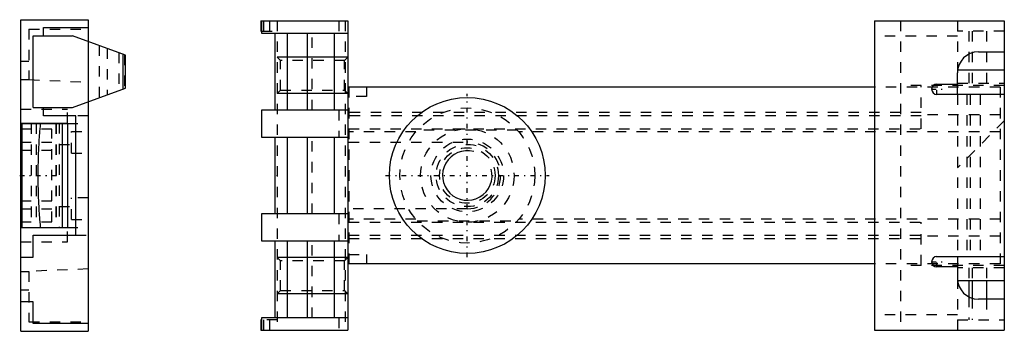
# Model space of a CAD drawing. Extents: x -43.1 to 51.7, y -15 to 15.
import ezdxf

# ---------------------------------------------------------------- set-up
doc = ezdxf.new("R2010")
doc.units = 0
doc.linetypes.add('CENTER', pattern=[1.5, 0.45, -0.5, 0.05, -0.5])
doc.linetypes.add('DASHED', pattern=[2, 1, -1])
for name, color, linetype in [('AM_0', 7, 'CONTINUOUS'), ('AM_10', 7, 'CONTINUOUS'), ('AM_3', 7, 'DASHED'), ('AM_7', 7, 'CENTER'), ('CONNECTIONPOINTS', 1, 'CONTINUOUS')]:
    doc.layers.add(name, color=color, linetype=linetype)

msp = doc.modelspace()

# ---------------------------------------------------------------- linework, layer by layer
at = {"layer": 'AM_0', "color": 7, "linetype": 'CONTINUOUS'}
for p, q in [((-43, 15), (-36.5, 15)), ((-43, -15), (-43, 15)), ((-40.8, 14.25), (-36.5, 14.25)), ((-40.8, 13.45), (-40.8, 14.25)), ((-36.5, 15), (-36.5, -15)), ((-19.882, 14.9), (-19.882, 13.9)), ((-19.882, 14.9), (-11.5, 14.9)), ((-19.8, 14.9), (-19.8, 13.7)), ((-11.5, 14.9), (-11.5, -14.9)), ((39.2, 14.9), (39.2, -14.9)), ((39.2, 14.9), (51.7, 14.9)), ((51.7, 14.9), (51.7, -14.9)), ((-41.8, 13.45), (-38, 13.45)), ((-41.8, 6.55), (-41.8, 13.45)), ((-32.915, 11.599), (-38, 13.45)), ((-19.882, 13.9), (-19.8, 13.9)), ((-19.8, 13.7), (-11.5, 13.7)), ((-18.502, 6.3), (-18.502, 13.7)), ((-17.3, 6.3), (-17.3, 13.7)), ((-15.398, 6.3), (-15.398, 13.7)), ((-12.8, 6.3), (-12.8, 13.7)), ((-33.165, 11.69), (-33.165, 8.31)), ((-32.915, 8.401), (-32.915, 11.599)), ((49.2, 11.9), (51.7, 11.9)), ((47.2, 7.8), (47.2, 9.9)), ((51.7, 10.15), (47.216, 10.15)), ((45.2, 8.8), (47.2, 8.8)), ((-38, 6.55), (-32.915, 8.401)), ((39.2, 8.5), (-11.5, 8.5)), ((51.7, 7.8), (45.2, 7.8)), ((-41.8, 6.55), (-38, 6.55)), ((-40.8, 5.75), (-40.8, 6.55)), ((-37.7, 5.75), (-40.8, 5.75)), ((-37.7, -5.75), (-37.7, 5.75)), ((-19.8, 6.3), (-19.8, 3.7)), ((-11.5, 6.3), (-19.8, 6.3)), ((-43, 5.05), (-38.5, 5.05)), ((-43, 5), (-38.5, 5)), ((-42.9, 5), (-42.9, -5)), ((-39, 5), (-39, -5)), ((-38.5, 5.05), (-38.5, -5.05)), ((-19.8, 3.7), (-11.5, 3.7)), ((-18.502, -3.7), (-18.502, 3.7)), ((-17.3, -3.7), (-17.3, 3.7)), ((-15.398, -3.7), (-15.398, 3.7)), ((-12.8, -3.7), (-12.8, 3.7)), ((-19.8, -3.7), (-19.8, -6.3)), ((-11.5, -3.7), (-19.8, -3.7)), ((-43, -5), (-38.5, -5)), ((-38.5, -5.05), (-43, -5.05)), ((-41.8, -5.75), (-37.7, -5.75)), ((-41.8, -7.85), (-41.8, -5.75)), ((-19.8, -6.3), (-11.5, -6.3)), ((-18.502, -13.7), (-18.502, -6.3)), ((-17.3, -13.7), (-17.3, -6.3)), ((-15.398, -13.7), (-15.398, -6.3)), ((-12.8, -13.7), (-12.8, -6.3)), ((-43, -7.85), (-41.8, -7.85)), ((39.2, -8.5), (-11.5, -8.5)), ((45.2, -7.8), (51.7, -7.8)), ((47.2, -7.8), (47.2, -9.9)), ((47.2, -8.8), (45.2, -8.8)), ((51.7, -10.15), (47.216, -10.15)), ((48.3, -10.15), (48.3, -11.686)), ((48.595, -10.15), (48.595, -11.806)), ((49.995, -10.15), (49.995, -11.9)), ((-41.8, -12.15), (-43, -12.15)), ((-41.8, -14.25), (-41.8, -12.15)), ((51.7, -11.9), (49.2, -11.9)), ((-19.882, -13.9), (-19.882, -14.9)), ((-19.8, -13.9), (-19.882, -13.9)), ((-19.8, -13.7), (-19.8, -14.9)), ((-11.5, -13.7), (-19.8, -13.7)), ((-43, -15), (-36.5, -15)), ((-36.5, -14.25), (-41.8, -14.25)), ((-19.882, -14.9), (-11.5, -14.9)), ((39.2, -14.9), (51.7, -14.9))]:
    msp.add_line(p, q, dxfattribs=at)
msp.add_circle((0, 0), 7.5, dxfattribs=at)
for centre, radius, start, end in [((49.2, 9.9), 2, 90, 180), ((45.2, 8.3), 0.5, 90, 270), ((45.2, -8.3), 0.5, 90, 270), ((49.2, -9.9), 2, 180, 270)]:
    msp.add_arc(centre, radius, start, end, dxfattribs=at)
at = {"layer": 'AM_10', "color": 7, "linetype": 'CONTINUOUS'}
for p, q in [((-11.5, 11.4), (-18.3, 11.4)), ((-11.5, 7.9), (-18.3, 7.9)), ((-11.5, -7.9), (-18.3, -7.9)), ((-11.5, -11.4), (-18.3, -11.4))]:
    msp.add_line(p, q, dxfattribs=at)
msp.add_arc((0, 0), 2.386, 75, 15, dxfattribs=at)
at = {"layer": 'AM_3', "color": 6, "linetype": 'DASHED'}
for p, q in [((-19.871, 14.9), (-19.871, 13.9)), ((-19.632, 14.9), (-19.632, 13.9)), ((-19.056, 14.9), (-19.056, 13.9)), ((-18.3, 14.9), (-18.3, -14.9)), ((-12.357, 14.9), (-12.357, 13.7)), ((-11.762, 14.9), (-11.762, -14.9)), ((41.7, 14.9), (41.7, -14.9)), ((47.2, 14.9), (47.2, 8.8)), ((-42.2, 14.1), (-36.5, 14.1)), ((-42.2, 14.1), (-42.2, 9.23)), ((-19.8, 13.9), (-18.3, 13.9)), ((-14.938, 6.3), (-14.938, 13.7)), ((47.2, 13.4), (39.2, 13.4)), ((51.7, 13.9), (47.2, 13.9)), ((48.3, 13.9), (48.3, 8.9)), ((48.595, 13.9), (48.595, 8.9)), ((49.995, 13.9), (49.995, 8.9)), ((-36.5, 12.904), (-36.5, 7.096)), ((-35.447, 12.521), (-35.447, 7.479)), ((-34.663, 12.236), (-34.663, 7.764)), ((-33.55, 11.83), (-33.55, 8.17)), ((-32.989, 11.626), (-32.989, 8.374)), ((-17.975, 11.075), (-18.3, 11.4)), ((-11.5, 11.4), (-11.825, 11.075)), ((-43, 11), (-42.2, 11)), ((-11.825, 11.075), (-17.975, 11.075)), ((-17.975, 8.225), (-17.975, 11.075)), ((-11.825, 8.225), (-11.825, 11.075)), ((47.216, 10.15), (47.2, 10.15)), ((-43, 9.23), (-42.2, 9.23)), ((-42.2, 9.23), (-36.5, 8.992)), ((51.7, 8.65), (41.7, 8.65)), ((43.7, 4.5), (43.7, 8.65)), ((47.2, 8.9), (51.7, 8.9)), ((-18.3, 7.9), (-17.975, 8.225)), ((-17.975, 8.225), (-11.825, 8.225)), ((-11.825, 8.225), (-11.5, 7.9)), ((-11.4, 8.5), (-11.4, -8.5)), ((-9.7, 7.6), (-11.4, 7.6)), ((-9.7, 8.5), (-9.7, 7.6)), ((51.3, 8.5), (39.2, 8.5)), ((47.2, 7.8), (47.2, -7.8)), ((48.1, 7.8), (48.1, -7.8)), ((48.411, 7.8), (48.411, -7.8)), ((49.386, 7.8), (49.386, -7.8)), ((51.3, 8.5), (51.3, -8.5)), ((-43, 6.4), (-38.5, 6.4)), ((-38.5, 5.05), (-38.5, 6.4)), ((-36.5, 5.75), (-37.7, 5.75)), ((-12.357, 6.3), (-12.357, 3.7)), ((-11.4, 5.838), (-11.5, 5.838)), ((43.7, 6.07), (-11.4, 6.07)), ((43.7, 5.73), (-11.4, 5.73)), ((51.3, 5.838), (43.7, 5.838)), ((-42, 5), (-42, -5)), ((-41.5, 5), (-41.5, -5)), ((-39.6, 5), (-39.6, -5)), ((-39.57, 5), (-39.57, -5)), ((-39.3, 5.05), (-39.3, -5.05)), ((-38.5, 5), (-36.5, 5)), ((51.7, 5.25), (47.2, 0.75)), ((-40, 4.45), (-43, 4.45)), ((-40, -4.45), (-40, 4.45)), ((-38.1, 4.25), (-36.5, 4.25)), ((-38.1, 2.142), (-38.1, 4.25)), ((-4.961, 4.2), (-11.5, 4.2)), ((-11.4, 4.5), (43.7, 4.5)), ((4.822, 4.358), (-4.822, 4.358)), ((51.3, 4.2), (4.961, 4.2)), ((-43, 3.2), (-40, 3.2)), ((-39.3, 3), (-38.1, 3)), ((-14.938, -3.7), (-14.938, 3.7)), ((-11.4, 3.2), (0, 3.2)), ((-43, 2.45), (-40, 2.45)), ((-38.1, 2.142), (-36.5, 2.142)), ((-43, -2.45), (-40, -2.45)), ((-36.5, -2.142), (-38.1, -2.142)), ((-38.1, -4.25), (-38.1, -2.142)), ((-43, -3.2), (-40, -3.2)), ((-39.3, -3), (-38.1, -3)), ((-12.357, -3.7), (-12.357, -6.3)), ((0, -3.2), (-11.4, -3.2)), ((-43, -4.45), (-40, -4.45)), ((-38.1, -4.25), (-36.5, -4.25)), ((-4.961, -4.2), (-11.5, -4.2)), ((-11.4, -4.5), (43.7, -4.5)), ((-4.822, -4.358), (4.822, -4.358)), ((51.3, -4.2), (4.961, -4.2)), ((43.7, -8.65), (43.7, -4.5)), ((-41.077, -5), (-39.6, -5)), ((-38.5, -5), (-36.5, -5)), ((-38.5, -6.4), (-38.5, -5.05)), ((-43, -6.4), (-38.5, -6.4)), ((-37.7, -5.75), (-36.5, -5.75)), ((-14.938, -13.7), (-14.938, -6.3)), ((-11.4, -5.838), (-11.5, -5.838)), ((-11.4, -5.73), (43.7, -5.73)), ((-11.4, -6.07), (43.7, -6.07)), ((51.3, -5.838), (43.7, -5.838)), ((-17.975, -8.225), (-18.3, -7.9)), ((-11.825, -8.225), (-17.975, -8.225)), ((-17.975, -11.075), (-17.975, -8.225)), ((-11.5, -7.9), (-11.825, -8.225)), ((-11.825, -11.075), (-11.825, -8.225)), ((-11.4, -7.6), (-9.7, -7.6)), ((-9.7, -7.6), (-9.7, -8.5)), ((51.3, -8.5), (39.2, -8.5)), ((-43, -9.23), (-42.2, -9.23)), ((-36.5, -8.992), (-42.2, -9.23)), ((-42.2, -9.23), (-42.2, -14.1)), ((51.7, -8.65), (41.7, -8.65)), ((51.7, -8.9), (47.2, -8.9)), ((48.3, -8.9), (48.3, -10.15)), ((48.595, -8.9), (48.595, -10.15)), ((49.995, -8.9), (49.995, -10.15)), ((47.2, -9.9), (47.2, -14.9)), ((47.216, -10.15), (47.2, -10.15)), ((-43, -11), (-42.2, -11)), ((-18.3, -11.4), (-17.975, -11.075)), ((-17.975, -11.075), (-11.825, -11.075)), ((-11.825, -11.075), (-11.5, -11.4)), ((48.3, -11.686), (48.3, -13.9)), ((48.595, -11.806), (48.595, -13.9)), ((49.995, -11.9), (49.995, -13.9)), ((-42.2, -14.1), (-36.5, -14.1)), ((-19.871, -13.9), (-19.871, -14.9)), ((-18.3, -13.9), (-19.8, -13.9)), ((-19.632, -13.9), (-19.632, -14.9)), ((-19.056, -13.9), (-19.056, -14.9)), ((-12.357, -13.7), (-12.357, -14.9)), ((47.2, -13.4), (39.2, -13.4)), ((47.2, -13.9), (51.7, -13.9))]:
    msp.add_line(p, q, dxfattribs=at)
msp.add_lwpolyline([(-41.077, -5), (-41.103, -4.743), (-41.15, -4.216), (-41.192, -3.673), (-41.21, -3.397), (-41.227, -3.118), (-41.257, -2.555), (-41.28, -1.989), (-41.298, -1.424), (-41.309, -0.865), (-41.315, -0.308), (-41.316, -0.025), (-41.315, 0.261), (-41.309, 0.838), (-41.298, 1.42), (-41.28, 2), (-41.256, 2.576), (-41.226, 3.143), (-41.208, 3.422), (-41.19, 3.697), (-41.148, 4.234), (-41.102, 4.75), (-41.077, 5)], dxfattribs=at)
for radius in [6.5, 4.5, 3.5, 3, 2.675]:
    msp.add_circle((0, 0), radius, dxfattribs=at)
msp.add_arc((0, 0), 3.2, 270, 90, dxfattribs=at)
at = {"layer": 'AM_7', "color": 4, "linetype": 'CENTER'}
for p, q in [((45.2, 7.775), (45.2, 8.825)), ((0, -7.875), (0, 7.875)), ((44.675, 8.3), (45.725, 8.3)), ((-43.095, 0), (-38.475, 0)), ((-7.875, 0), (7.875, 0)), ((44.675, -8.3), (45.725, -8.3)), ((45.2, -8.825), (45.2, -7.775))]:
    msp.add_line(p, q, dxfattribs=at)
at = {"layer": 'CONNECTIONPOINTS', "color": 1, "linetype": 'CONTINUOUS'}
for p in [(0, 0), (-43, 0, 10.5), (-18.3, 0, 10.5)]:
    msp.add_point(p, dxfattribs=at)

doc.saveas('drawing.dxf')
